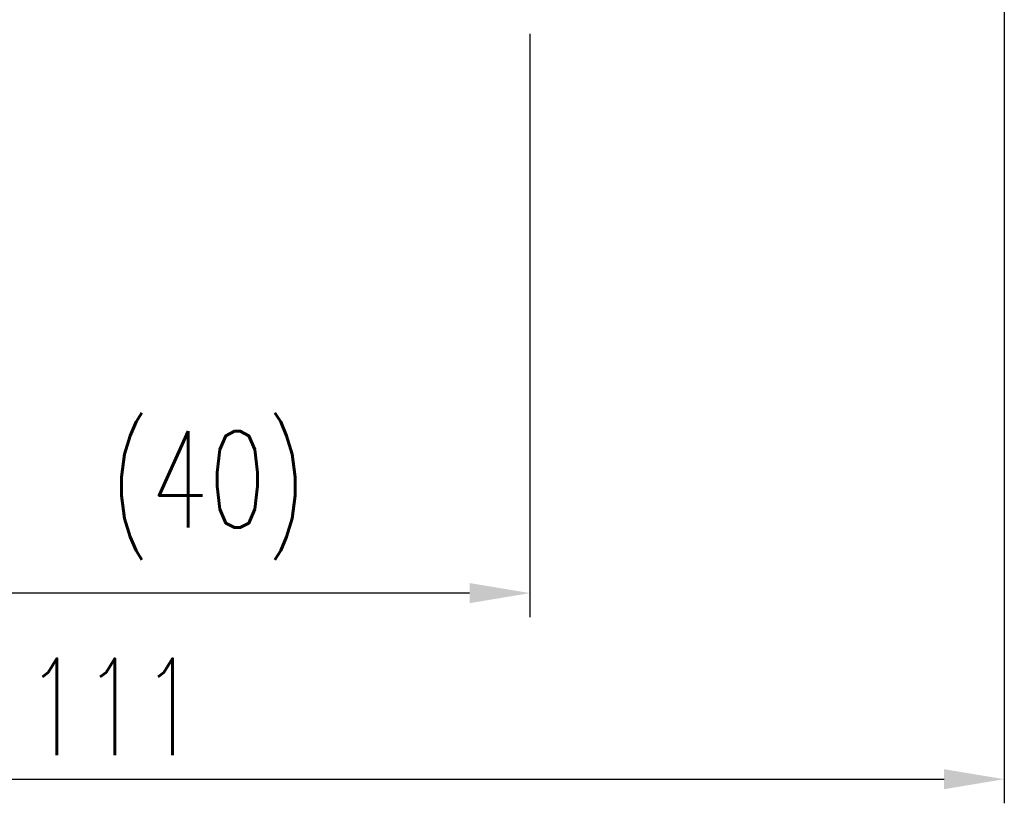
# Model space of a CAD drawing. Header units: millimetres. Extents: x 4 to 336, y 30 to 247.
# Tile 5 of 66: x 251 to 312, y 30 to 79. Entities that reach past the tile are written whole.
import ezdxf

# ---------------------------------------------------------------- set-up
doc = ezdxf.new("R2010")
doc.units = ezdxf.units.MM
doc.header["$LTSCALE"] = 0.2
doc.layers.get('DEFPOINTS').update_dxf_attribs({"linetype": 'CONTINUOUS'})
doc.layers.add('DIM', color=4, linetype='CONTINUOUS')
doc.styles.add('DIM-7', font='SIMPLEX.shx', dxfattribs={"width": 0.7, "bigfont": 'chineset.shx'})
doc.dimstyles.new('CNS', dxfattribs={"dimtxt": 3.5, "dimasz": 2.5, "dimexe": 1, "dimexo": 1.5, "dimgap": 0.09, "dimtad": 0, "dimdsep": 46, "dimtxsty": 'DIM-7', "dimcen": 0.09, "dimclrd": 1, "dimclre": 1, "dimclrt": 4, "dimadec": 0, "dimazin": 0, "dimtfac": 1, "dimtix": 1, "dimtmove": 2, "dimatfit": 3, "dimfxl": 1, "dimtvp": 0.971429, "dimtolj": 1, "dimarcsym": 0})

# ---------------------------------------------------------------- blocks, each defined once
blk = doc.blocks.new('*D4')
at = {"layer": 'DEFPOINTS', "color": 0, "transparency": 16777216}
for p in [(201.103, 81.907), (312.103, 81.907), (312.103, 31.807)]:
    blk.add_point(p, dxfattribs=at)
at = {"layer": 'DIM', "color": 0, "lineweight": -2, "transparency": 16777216}
for p, q in [((201.103, 79.657), (201.103, 30.307)), ((312.103, 79.657), (312.103, 30.307)), ((204.853, 31.807), (308.353, 31.807))]:
    blk.add_line(p, q, dxfattribs=at)
at = {"layer": 'DIM', "color": 0, "transparency": 16777216}
for points in [[(204.853, 32.432), (204.853, 31.182), (201.103, 31.807)], [(308.353, 32.432), (308.353, 31.182), (312.103, 31.807)]]:
    blk.add_solid(points, dxfattribs=at)
at = {"layer": 'DIM', "color": 0, "transparency": 16777216, "insert": (256.603, 36.307), "char_height": 6, "attachment_point": 5, "style": 'DIM-7'}
blk.add_mtext('\\A1;111', dxfattribs=at)
blk = doc.blocks.new('*D32')
at = {"layer": 'DEFPOINTS', "color": 0, "transparency": 16777216}
for p in [(282.603, 80.407), (242.603, 59.407), (242.603, 43.38)]:
    blk.add_point(p, dxfattribs=at)
at = {"layer": 'DIM', "color": 0, "lineweight": -2, "transparency": 16777216}
for p, q in [((282.603, 78.157), (282.603, 41.88)), ((242.603, 57.157), (242.603, 41.88)), ((278.853, 43.38), (246.353, 43.38))]:
    blk.add_line(p, q, dxfattribs=at)
at = {"layer": 'DIM', "color": 0, "transparency": 16777216}
for points in [[(246.353, 44.005), (246.353, 42.755), (242.603, 43.38)], [(278.853, 44.005), (278.853, 42.755), (282.603, 43.38)]]:
    blk.add_solid(points, dxfattribs=at)
at = {"layer": 'DIM', "color": 0, "transparency": 16777216, "insert": (262.603, 49.451), "char_height": 6, "attachment_point": 5, "style": 'DIM-7'}
blk.add_mtext('\\A1;(40)', dxfattribs=at)

msp = doc.modelspace()

# ---------------------------------------------------------------- dimensions: what is measured, and where the dimension line sits
at = {"layer": 'DIM', "color": 0}
dim = msp.add_linear_dim(base=(312.103, 31.807), p1=(201.103, 81.907), p2=(312.103, 81.907), dimstyle='CNS', override={"dimscale": 1.5, "dimtxt": 4, "dimgap": 1, "dimtad": 1, "dimclrd": 0, "dimclre": 0, "dimclrt": 0, "dimtmove": 1}, dxfattribs=at)
dim.commit()
dim.dimension.update_dxf_attribs({"geometry": '*D4', "text_midpoint": (256.603, 36.307)})
dim = msp.add_linear_dim(base=(242.603, 43.38), p1=(282.603, 80.407), p2=(242.603, 59.407), text='(<>)', dimstyle='CNS', override={"dimscale": 1.5, "dimtxt": 4, "dimgap": 1, "dimtad": 1, "dimclrd": 0, "dimclre": 0, "dimclrt": 0, "dimtmove": 1}, dxfattribs=at)
dim.commit()
dim.dimension.update_dxf_attribs({"geometry": '*D32', "text_midpoint": (262.603, 49.451)})

doc.saveas('drawing.dxf')
